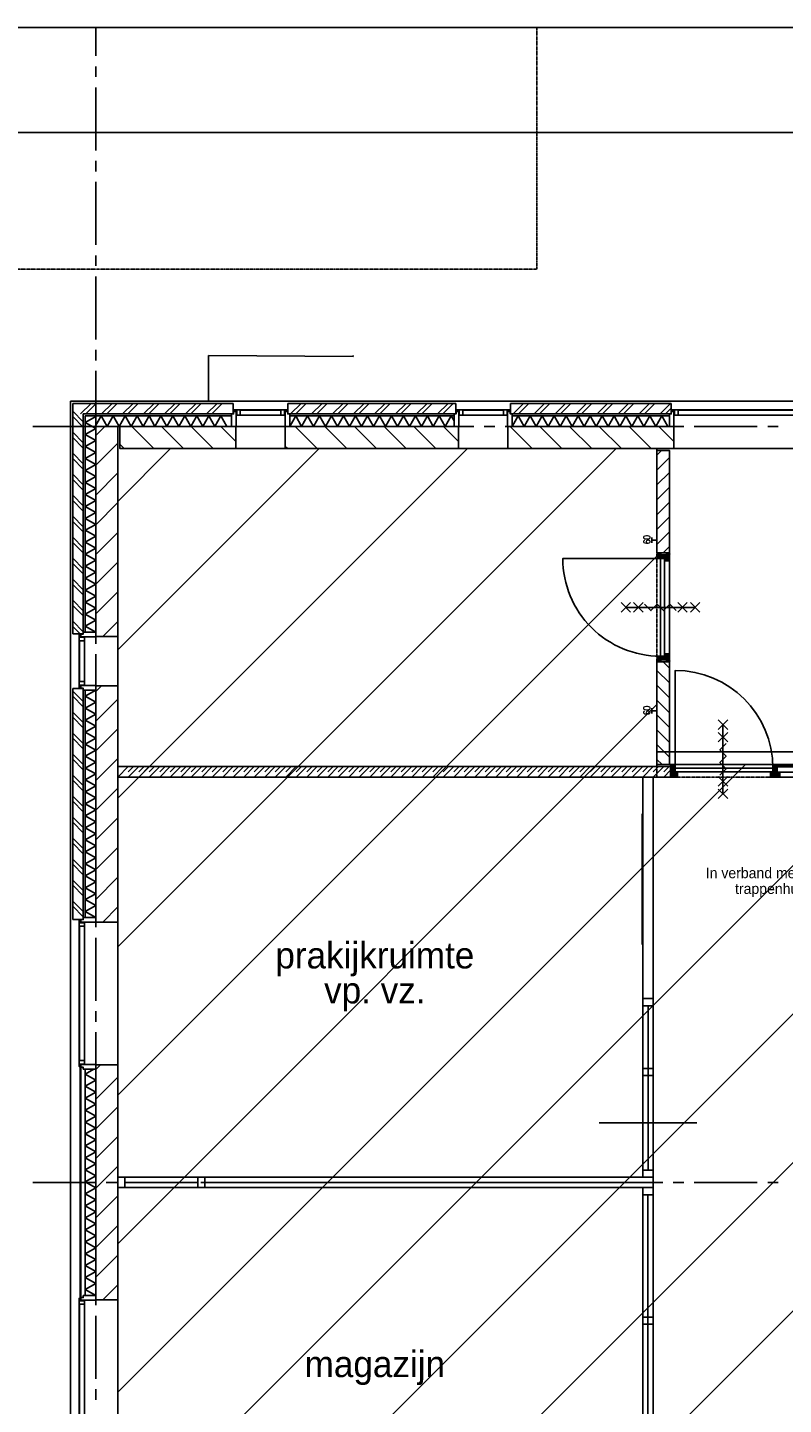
# Model space of a CAD drawing. Extents: x -66955 to 52345, y -20450 to 69550.
# Tile 130 of 132: x 20420 to 27620, y 55935 to 69050. Entities that reach past the tile are written whole.
import ezdxf
from ezdxf.enums import TextEntityAlignment as Align

# ---------------------------------------------------------------- set-up
doc = ezdxf.new("R2010")
doc.units = 0
doc.header["$MEASUREMENT"] = 0
for name, pattern in [('DASHED', [0.75, 0.5, -0.25]), ('HIDDEN', [0.375, 0.25, -0.125]), ('LEEG', [1, -1])]:
    doc.linetypes.add(name, pattern=pattern)
for name, color, linetype in [('-01-', 7, 'CONTINUOUS'), ('-02-', 7, 'CONTINUOUS'), ('-22-', 7, 'CONTINUOUS'), ('-32-', 7, 'CONTINUOUS'), ('-E2-', 7, 'CONTINUOUS'), ('STRAMIEN--E3-', 7, 'CONTINUOUS'), ('STRAMIEN--E7-', 7, 'CONTINUOUS'), ('VERD1$--11-', 7, 'CONTINUOUS'), ('VERD1$--21-', 7, 'CONTINUOUS'), ('VERD1$--22-', 7, 'CONTINUOUS'), ('VERD1$--31-', 7, 'CONTINUOUS'), ('VERD1$--32-', 7, 'CONTINUOUS'), ('VERD1$--E5-', 7, 'CONTINUOUS'), ('VERD1$--E6-', 7, 'CONTINUOUS')]:
    doc.layers.add(name, color=color, linetype=linetype)
doc.styles.add('ROMANS', font='ROMANS', dxfattribs={"height": 0.2})
doc.styles.add('txt', font='TXT', dxfattribs={"height": 0.2})
doc.dimstyles.new('MSADIM', dxfattribs={"dimtxt": 9, "dimasz": 9, "dimexe": 0.9, "dimexo": 0.9, "dimgap": 0, "dimtad": 1, "dimdec": 0, "dimzin": 2, "dimtxsty": 'ROMANS', "dimblk": 'B__DIM', "dimtsz": 9, "dimcen": 9, "dimse1": 1, "dimse2": 1, "dimazin": 3, "dimtfac": 1, "dimtdec": 0, "dimtofl": 0, "dimtmove": 0, "dimatfit": 3, "dimtvp": 4.5, "dimtolj": 1, "dimtzin": 2})

# ---------------------------------------------------------------- blocks, each defined once
blk = doc.blocks.new('*O0')
at = {"layer": '-E2-', "color": 7, "linetype": 'CONTINUOUS'}
for points in [[(42000, -89500), (42000, 0), (-76800, 0), (-76800, -89500)], [(-75800, -1000), (41000, -1000), (41000, -79500), (-75800, -79500), (-75800, -1000)], [(41000, -1000), (-75800, -1000), (-75800, -79500), (41000, -79500)]]:
    blk.add_lwpolyline(points, close=True, dxfattribs=at)
blk = doc.blocks.new('A0100S')
at = {"layer": '-E2-', "color": 7, "linetype": 'CONTINUOUS'}
blk.add_blockref('*O0', (-42000, 89500), dxfattribs=at)
blk = doc.blocks.new('*O120')
at = {"layer": 'VERD1$--E6-', "color": 7, "linetype": 'CONTINUOUS'}
for p, q in [((45, 285), (-45, 375)), ((45, 375), (-45, 285)), ((0, -330), (0, 330)), ((45, 165), (-45, 255)), ((45, 255), (-45, 165)), ((45, -255), (-45, -165)), ((45, -165), (-45, -255)), ((45, -375), (-45, -285)), ((45, -285), (-45, -375))]:
    blk.add_line(p, q, dxfattribs=at)
blk.add_lwpolyline([(-30, -150), (30, -90), (-30.02, -30), (30, 30), (-30, 90), (30, 150)], dxfattribs=at)
blk = doc.blocks.new('*O135')
at = {"layer": 'VERD1$--31-', "color": 7, "linetype": 'CONTINUOUS'}
for points in [[(-1737, 53.5), (-1718, 53.5), (-1718, 75.5), (-1693, 75.5), (-1693, -66.5), (-1737, -66.5)], [(-1632, 92.5), (-1710, 92.5), (-1710, 87.5), (-1688, 87.5), (-1688, 42.5), (-1654, 42.5), (-1654, 87.5), (-1632, 87.5)], [(-1688, 83.5), (-1693, 83.5), (-1693, 53.5), (-1688, 53.5)], [(-1654, 42.5), (-1654, 87.5), (-17, 87.5), (-17, 42.5)], [(-39, 87.5), (-39, 92.5), (-1632, 92.5), (-1632, 87.5)], [(39, 92.5), (-39, 92.5), (-39, 87.5), (-17, 87.5), (-17, 42.5), (17, 42.5), (17, 87.5), (39, 87.5)], [(17, 87.5), (17, 42.5), (1654, 42.5), (1654, 87.5)], [(1632, 87.5), (1632, 92.5), (39, 92.5), (39, 87.5)], [(1632, 92.5), (1710, 92.5), (1710, 87.5), (1688, 87.5), (1688, 42.5), (1654, 42.5), (1654, 87.5), (1632, 87.5)], [(1688, 83.5), (1693, 83.5), (1693, 53.5), (1688, 53.5)], [(1737, 53.5), (1718, 53.5), (1718, 75.5), (1693, 75.5), (1693, -66.5), (1737, -66.5)]]:
    blk.add_lwpolyline(points, close=True, dxfattribs=at)
blk = doc.blocks.new('MERKU')
at = {"layer": 'VERD1$--31-', "color": 7, "linetype": 'CONTINUOUS'}
blk.add_blockref('*O135', (1693, 66.5), dxfattribs=at)
blk = doc.blocks.new('*O153')
at = {"layer": 'VERD1$--32-', "color": 7, "linetype": 'CONTINUOUS'}
for p, q in [((16.5, 18.85), (-41.5, -39.15)), ((16.5, 4.71), (-41.5, -53.29)), ((12.22, 57), (-16.5, 28.28)), ((25.5, 56.14), (-16.5, 14.14)), ((25.5, 41.99), (-16.5, -0.01)), ((16.5, -5.57), (-16.5, 27.43)), ((16.5, -19.72), (-16.5, 13.28)), ((16.5, 8.57), (-15.93, 41)), ((-1.92, 57), (-10.5, 48.42)), ((16.5, 22.71), (-10.5, 49.71)), ((25.5, 27.85), (-3.65, 57)), ((25.5, 41.99), (10.49, 57)), ((25.5, 56.14), (24.64, 57)), ((25.5, 27.85), (24.65, 27)), ((-26.49, -10), (-41.5, -25.01)), ((-40.64, -10), (-41.5, -10.86)), ((-2.78, -57), (-41.5, -18.28)), ((-16.93, -57), (-41.5, -32.43)), ((-31.07, -57), (-41.5, -46.57)), ((11.36, -57), (-35.64, -10)), ((16.5, -9.43), (-31.07, -57)), ((25.5, -57), (-21.5, -10)), ((16.5, -23.57), (-16.93, -57)), ((25.5, -42.86), (-16.5, -0.86)), ((25.5, -28.72), (-2.78, -57)), ((25.5, -42.86), (11.36, -57)), ((25.5, -28.72), (23.78, -27))]:
    blk.add_line(p, q, dxfattribs=at)
blk.add_lwpolyline([(25.5, -57), (-41.5, -57), (-41.5, -10), (-16.5, -10), (-16.5, 41), (-10.5, 41), (-10.5, 57), (25.5, 57), (25.5, 27), (16.5, 27), (16.5, -27), (25.5, -27)], close=True, dxfattribs=at)
blk.add_lwpolyline([(25.5, -57), (-41.5, -57), (-41.5, -10), (-16.5, -10), (-16.5, 41), (-10.5, 41), (-10.5, 57), (25.5, 57), (25.5, 27), (16.5, 27), (16.5, -27), (25.5, -27)], close=True, dxfattribs=at)
blk.add_point((25.5, -57), dxfattribs=at)
at = {"layer": 'VERD1$--32-', "color": 7, "linetype": 'CONTINUOUS', "style": 'txt'}
blk.add_text('67x114', height=10, rotation=270, dxfattribs=at).set_placement((-7.5, 19))
blk = doc.blocks.new('*O152')
at = {"layer": 'VERD1$--32-', "color": 7, "linetype": 'CONTINUOUS'}
for p, q in [((-800, -423.65), (-770.85, -394.5)), ((-800, -409.51), (-784.99, -394.5)), ((-800, -395.36), (-799.14, -394.5)), ((-800, -395.36), (-758, -437.36)), ((-800, -409.51), (-758, -451.51)), ((-800, -423.65), (-799.15, -424.5)), ((-800, -494.36), (-758, -452.36)), ((-800, -508.5), (-753, -461.5)), ((-800, -480.22), (-798.28, -478.5)), ((-800, -480.22), (-771.72, -508.5)), ((-800, -494.36), (-785.86, -508.5)), ((-791, -428.79), (-764, -401.79)), ((-791, -442.93), (-758.57, -410.5)), ((-791, -457.07), (-758, -424.07)), ((-791, -432.65), (-733, -490.65)), ((-791, -471.22), (-758, -438.22)), ((-791, -446.79), (-733, -504.79)), ((-791, -460.93), (-743.43, -508.5)), ((-791, -475.07), (-757.57, -508.5)), ((-786.72, -394.5), (-758, -423.22)), ((-785.86, -508.5), (-738.86, -461.5)), ((-772.58, -394.5), (-764, -403.08)), ((-771.72, -508.5), (-733, -469.78)), ((-757.57, -508.5), (-733, -483.93)), ((-748.01, -461.5), (-733, -476.51)), ((-743.43, -508.5), (-733, -498.07)), ((-733.86, -461.5), (-733, -462.36)), ((151, -494.36), (216, -429.36)), ((151, -508.5), (216, -443.5)), ((151, -480.22), (169.72, -461.5)), ((151, -466.07), (155.57, -461.5)), ((151, -466.07), (193.43, -508.5)), ((151, -480.22), (179.28, -508.5)), ((151, -494.36), (165.14, -508.5)), ((160.57, -461.5), (207.57, -508.5)), ((165.14, -508.5), (216, -457.64)), ((174.71, -461.5), (221.71, -508.5)), ((176, -426.93), (208.43, -394.5)), ((176, -441.07), (210, -407.07)), ((176, -412.79), (178.29, -410.5)), ((176, -455.22), (216, -415.22)), ((176, -420.36), (216, -460.36)), ((176, -434.51), (241, -499.51)), ((176, -448.65), (235.85, -508.5)), ((179.28, -508.5), (226.28, -461.5)), ((180.28, -410.5), (216, -446.22)), ((182, -406.79), (194.29, -394.5)), ((182, -398.08), (216, -432.08)), ((192.56, -394.5), (216, -417.94)), ((193.43, -508.5), (240.43, -461.5)), ((206.71, -394.5), (210, -397.79)), ((207.57, -508.5), (241, -475.07)), ((217.14, -461.5), (241, -485.36)), ((221.71, -508.5), (241, -489.21)), ((231.28, -461.5), (241, -471.22)), ((235.85, -508.5), (241, -503.35))]:
    blk.add_line(p, q, dxfattribs=at)
blk.add_lwpolyline([(173.99, -421.49, 0.41421356), (-756, 508.5), (-756, -421.5), (174, -421.5)], format="xyb", dxfattribs=at)
for points in [[(-800, -508.5), (-733, -508.5), (-733, -461.5), (-758, -461.5), (-758, -410.5), (-764, -410.5), (-764, -394.5), (-800, -394.5), (-800, -424.5), (-791, -424.5), (-791, -478.5), (-800, -478.5)], [(-800, -508.5), (-733, -508.5), (-733, -461.5), (-758, -461.5), (-758, -410.5), (-764, -410.5), (-764, -394.5), (-800, -394.5), (-800, -424.5), (-791, -424.5), (-791, -478.5), (-800, -478.5)], [(-756, -459.5), (174, -459.5), (174, -421.5), (-756, -421.5)], [(151, -508.5), (241, -508.5), (241, -461.5), (216, -461.5), (216, -410.5), (210, -410.5), (210, -394.5), (182, -394.5), (182, -410.5), (176, -410.5), (176, -461.5), (151, -461.5)], [(151, -508.5), (241, -508.5), (241, -461.5), (216, -461.5), (216, -410.5), (210, -410.5), (210, -394.5), (182, -394.5), (182, -410.5), (176, -410.5), (176, -461.5), (151, -461.5)], [(210, -410.5), (764, -410.5), (764, -394.5), (210, -394.5)], [(758, -461.5), (216, -461.5), (216, -410.5), (758, -410.5)], [(241, -508.5), (733, -508.5), (733, -461.5), (241, -461.5)]]:
    blk.add_lwpolyline(points, close=True, dxfattribs=at)
for p in [(-800, -508.5), (151, -508.5)]:
    blk.add_point(p, dxfattribs=at)
blk.add_blockref('*O153', (774.5, -451.5), dxfattribs=at)
at = {"layer": 'VERD1$--32-', "color": 7, "linetype": 'CONTINUOUS', "style": 'txt'}
blk.add_text('67x114', height=10, rotation=270, dxfattribs=at).set_placement((-777, -432.5))
blk.add_text('67x114', height=10, dxfattribs=at).set_placement((172, -489.5))
blk = doc.blocks.new('BI$BF')
at = {"layer": 'VERD1$--32-', "color": 7, "linetype": 'CONTINUOUS'}
blk.add_blockref('*O152', (800, 508.5), dxfattribs=at)
blk = doc.blocks.new('*O162')
at = {"layer": 'VERD1$--31-', "color": 7, "linetype": 'CONTINUOUS'}
for points in [[(-278, -53.5), (-259, -53.5), (-259, -75.5), (-234, -75.5), (-234, 66.5), (-278, 66.5)], [(276, -53.5), (257, -53.5), (257, -75.5), (232, -75.5), (232, 66.5), (276, 66.5)], [(-173, -92.5), (-251, -92.5), (-251, -87.5), (-229, -87.5), (-229, -42.5), (-195, -42.5), (-195, -87.5), (-173, -87.5)], [(-229, -83.5), (-234, -83.5), (-234, -53.5), (-229, -53.5)], [(-195, -42.5), (-195, -87.5), (193, -87.5), (193, -42.5)], [(171, -87.5), (171, -92.5), (-173, -92.5), (-173, -87.5)], [(171, -92.5), (249, -92.5), (249, -87.5), (227, -87.5), (227, -42.5), (193, -42.5), (193, -87.5), (171, -87.5)], [(227, -83.5), (232, -83.5), (232, -53.5), (227, -53.5)]]:
    blk.add_lwpolyline(points, close=True, dxfattribs=at)
blk = doc.blocks.new('MERKGF')
at = {"layer": 'VERD1$--31-', "color": 7, "linetype": 'CONTINUOUS'}
blk.add_blockref('*O162', (278, 53.5), dxfattribs=at)
blk = doc.blocks.new('*O183')
at = {"layer": 'VERD1$--32-', "color": 7, "linetype": 'CONTINUOUS'}
for p, q in [((-33.5, 42.86), (-19.36, 57)), ((-33.5, 28.72), (-5.22, 57)), ((-33.5, 57), (13.5, 10)), ((-33.5, 42.86), (8.5, 0.86)), ((-33.5, 28.72), (-31.78, 27)), ((-33.5, -41.99), (8.5, 0.01)), ((-24.5, 23.57), (8.93, 57)), ((-24.5, 9.43), (23.07, 57)), ((-24.5, -4.71), (33.5, 53.29)), ((-24.5, -18.85), (33.5, 39.15)), ((-24.5, 19.72), (8.5, -13.28)), ((-24.5, 5.57), (8.5, -27.43)), ((-19.36, 57), (27.64, 10)), ((-5.22, 57), (33.5, 18.28)), ((8.93, 57), (33.5, 32.43)), ((18.49, 10), (33.5, 25.01)), ((23.07, 57), (33.5, 46.57)), ((32.64, 10), (33.5, 10.86)), ((-33.5, -56.14), (8.5, -14.14)), ((-33.5, -27.85), (-32.65, -27)), ((-33.5, -27.85), (-4.35, -57)), ((-33.5, -41.99), (-18.49, -57)), ((-33.5, -56.14), (-32.64, -57)), ((-24.5, -8.57), (7.93, -41)), ((-24.5, -22.71), (2.5, -49.71)), ((-20.22, -57), (8.5, -28.28)), ((-6.08, -57), (2.5, -48.42))]:
    blk.add_line(p, q, dxfattribs=at)
blk.add_lwpolyline([(-33.5, 57), (33.5, 57), (33.5, 10), (8.5, 10), (8.5, -41), (2.5, -41), (2.5, -57), (-33.5, -57), (-33.5, -27), (-24.5, -27), (-24.5, 27), (-33.5, 27)], close=True, dxfattribs=at)
blk.add_lwpolyline([(-33.5, 57), (33.5, 57), (33.5, 10), (8.5, 10), (8.5, -41), (2.5, -41), (2.5, -57), (-33.5, -57), (-33.5, -27), (-24.5, -27), (-24.5, 27), (-33.5, 27)], close=True, dxfattribs=at)
blk.add_point((-33.5, 57), dxfattribs=at)
at = {"layer": 'VERD1$--32-', "color": 7, "linetype": 'CONTINUOUS', "style": 'txt'}
blk.add_text('67x114', height=10, rotation=90, dxfattribs=at).set_placement((-0.5, -19))
blk = doc.blocks.new('*O184')
at = {"layer": 'VERD1$--32-', "color": 7, "linetype": 'CONTINUOUS'}
for p, q in [((-23.07, 57), (-33.5, 46.57)), ((-8.93, 57), (-33.5, 32.43)), ((5.22, 57), (-33.5, 18.28)), ((24.5, -4.71), (-33.5, 53.29)), ((24.5, -18.85), (-33.5, 39.15)), ((-18.49, 10), (-33.5, 25.01)), ((-32.64, 10), (-33.5, 10.86)), ((19.36, 57), (-27.64, 10)), ((24.5, 9.43), (-23.07, 57)), ((33.5, 57), (-13.5, 10)), ((24.5, 23.57), (-8.93, 57)), ((33.5, 42.86), (-8.5, 0.86)), ((24.5, 19.72), (-8.5, -13.28)), ((24.5, 5.57), (-8.5, -27.43)), ((33.5, -41.99), (-8.5, 0.01)), ((33.5, 28.72), (5.22, 57)), ((33.5, 42.86), (19.36, 57)), ((33.5, 28.72), (31.78, 27)), ((33.5, -56.14), (-8.5, -14.14)), ((20.22, -57), (-8.5, -28.28)), ((24.5, -8.57), (-7.93, -41)), ((24.5, -22.71), (-2.5, -49.71)), ((6.08, -57), (-2.5, -48.42)), ((33.5, -27.85), (4.35, -57)), ((33.5, -41.99), (18.49, -57)), ((33.5, -56.14), (32.64, -57)), ((33.5, -27.85), (32.65, -27))]:
    blk.add_line(p, q, dxfattribs=at)
blk.add_lwpolyline([(33.5, 57), (-33.5, 57), (-33.5, 10), (-8.5, 10), (-8.5, -41), (-2.5, -41), (-2.5, -57), (33.5, -57), (33.5, -27), (24.5, -27), (24.5, 27), (33.5, 27)], close=True, dxfattribs=at)
blk.add_lwpolyline([(33.5, 57), (-33.5, 57), (-33.5, 10), (-8.5, 10), (-8.5, -41), (-2.5, -41), (-2.5, -57), (33.5, -57), (33.5, -27), (24.5, -27), (24.5, 27), (33.5, 27)], close=True, dxfattribs=at)
blk.add_point((33.5, 57), dxfattribs=at)
at = {"layer": 'VERD1$--32-', "color": 7, "linetype": 'CONTINUOUS', "style": 'txt'}
blk.add_text('67x114', height=10, rotation=90, dxfattribs=at).set_placement((10.5, -19))
blk = doc.blocks.new('*O182')
at = {"layer": 'VERD1$--32-', "color": 7, "linetype": 'CONTINUOUS'}
for points in [[(-465, 460), (465, 460), (465, 422), (-465, 422)], [(442, 508), (-442, 508), (-442, 462), (442, 462)]]:
    blk.add_lwpolyline(points, close=True, dxfattribs=at)
blk.add_lwpolyline([(465, 422, -0.414214), (-465, -508), (-465, 422), (465, 422)], format="xyb", dxfattribs=at)
for name, p in [('*O183', (-476, 452)), ('*O184', (476, 452))]:
    blk.add_blockref(name, p, dxfattribs=at)
blk = doc.blocks.new('BI$IF')
at = {"layer": 'VERD1$--32-', "color": 7, "linetype": 'CONTINUOUS'}
blk.add_blockref('*O182', (-509, -508.5), dxfattribs=at)
blk = doc.blocks.new('*O185')
at = {"layer": 'VERD1$--E6-', "color": 7, "linetype": 'CONTINUOUS'}
for p, q in [((-285, 45), (-375, -45)), ((-375, 45), (-285, -45)), ((330, 0), (-330, 0)), ((-165, 45), (-255, -45)), ((-255, 45), (-165, -45)), ((255, 45), (165, -45)), ((165, 45), (255, -45)), ((375, 45), (285, -45)), ((285, 45), (375, -45))]:
    blk.add_line(p, q, dxfattribs=at)
blk.add_lwpolyline([(150, -30), (90, 30), (30, -30.02), (-30, 30), (-90, -30), (-150, 30)], dxfattribs=at)
blk = doc.blocks.new('*O193')
at = {"layer": 'VERD1$--31-', "color": 7, "linetype": 'CONTINUOUS'}
for points in [[(-52.5, -53.5), (-33.5, -53.5), (-33.5, -75.5), (-8.5, -75.5), (-8.5, 66.5), (-52.5, 66.5)], [(52.5, -92.5), (-25.5, -92.5), (-25.5, -87.5), (-3.5, -87.5), (-3.5, -42.5), (30.5, -42.5), (30.5, -87.5), (52.5, -87.5)], [(-3.5, -83.5), (-8.5, -83.5), (-8.5, -53.5), (-3.5, -53.5)]]:
    blk.add_lwpolyline(points, close=True, dxfattribs=at)
blk = doc.blocks.new('*O194')
at = {"layer": 'VERD1$--31-', "color": 7, "linetype": 'CONTINUOUS'}
for points in [[(52.5, -53.5), (33.5, -53.5), (33.5, -75.5), (8.5, -75.5), (8.5, 66.5), (52.5, 66.5)], [(-52.5, -92.5), (25.5, -92.5), (25.5, -87.5), (3.5, -87.5), (3.5, -42.5), (-30.5, -42.5), (-30.5, -87.5), (-52.5, -87.5)], [(3.5, -83.5), (8.5, -83.5), (8.5, -53.5), (3.5, -53.5)]]:
    blk.add_lwpolyline(points, close=True, dxfattribs=at)
blk = doc.blocks.new('*O192')
at = {"layer": 'VERD1$--31-', "color": 7, "linetype": 'CONTINUOUS'}
for points in [[(639, -87.5), (639, -42.5), (-639, -42.5), (-639, -87.5)], [(-617, -87.5), (-617, -92.5), (617, -92.5), (617, -87.5)]]:
    blk.add_lwpolyline(points, close=True, dxfattribs=at)
for name, p in [('*O193', (-669.5, 0)), ('*O194', (669.5, 0))]:
    blk.add_blockref(name, p, dxfattribs=at)
blk = doc.blocks.new('MRKJFS')
at = {"layer": 'VERD1$--31-', "color": 7, "linetype": 'CONTINUOUS'}
blk.add_blockref('*O192', (722, -66.5), dxfattribs=at)
blk = doc.blocks.new('B__DIM')

msp = doc.modelspace()

# ---------------------------------------------------------------- linework, layer by layer
at = {"layer": '-02-', "color": 7, "linetype": 'CONTINUOUS'}
msp.add_line((26273, 60314.41), (26273, 61560.99), dxfattribs=at)
at = {"layer": '-22-', "color": 7, "linetype": 'CONTINUOUS'}
for p, q in [((26330, 59733), (26330, 58167)), ((22043, 58050), (21347, 58050)), ((22110, 58100), (26380, 58100)), ((22110, 58000), (22110, 58100)), ((22110, 58000), (26380, 58000)), ((26380, 58000), (26380, 58100)), ((26329, 55534), (26329, 57933))]:
    msp.add_line(p, q, dxfattribs=at)
at = {"layer": '-22-', "color": 7, "linetype": 'LEEG'}
msp.add_line((22110, 58050), (26380, 58050), dxfattribs=at)
at = {"layer": '-22-', "color": 7, "linetype": 'CONTINUOUS'}
for points in [[(26280, 61910), (26380, 61910), (26380, 59800), (26280, 59800)], [(26280, 58100), (26380, 58100), (26380, 59733), (26280, 59733)], [(21280, 58100), (21280, 58000), (22110, 58000), (22110, 58100)], [(26380, 54500), (26280, 54500), (26280, 58000), (26380, 58000)]]:
    msp.add_lwpolyline(points, close=True, dxfattribs=at)
at = {"layer": '-32-', "color": 7, "linetype": 'CONTINUOUS'}
msp.add_line((26795, 58617), (25865, 58617), dxfattribs=at)
for points in [[(26380, 59800), (26280, 59800), (26280, 59733), (26380, 59733)], [(26380, 59134), (26280, 59134), (26280, 59067), (26380, 59067)], [(26380, 58167), (26280, 58167), (26280, 58100), (26380, 58100)], [(21280, 58000), (21280, 58100), (21347, 58100), (21347, 58000)], [(22043, 58000), (22043, 58100), (22110, 58100), (22110, 58000)], [(26380, 58000), (26280, 58000), (26280, 57933), (26380, 57933)], [(26380, 56767), (26280, 56767), (26280, 56700), (26380, 56700)]]:
    msp.add_lwpolyline(points, close=True, dxfattribs=at)
at = {"layer": 'STRAMIEN--E3-', "color": 251, "linetype": 'DASHED'}
msp.add_lwpolyline([(25270, 69050), (25270, 66750), (-1751, 66750)], dxfattribs=at)
at = {"layer": 'STRAMIEN--E7-', "color": 1, "linetype": 'CONTINUOUS'}
for p, q in [((21070, 68780), (21070, 69050)), ((21070, 68580), (21070, 68680)), ((21070, 68180), (21070, 68480)), ((21070, 67880), (21070, 68180)), ((21070, 67680), (21070, 67780)), ((21070, 67280), (21070, 67580)), ((21070, 66980), (21070, 67280)), ((21070, 66780), (21070, 66880)), ((21070, 66380), (21070, 66680)), ((21070, 66080), (21070, 66380)), ((21070, 65880), (21070, 65980)), ((21070, 65480), (21070, 65780)), ((21070, 65180), (21070, 65480)), ((20770, 65250), (20470, 65250)), ((21070, 65250), (20770, 65250)), ((21270, 65250), (21170, 65250)), ((21670, 65250), (21370, 65250)), ((21970, 65250), (21670, 65250)), ((22170, 65250), (22070, 65250)), ((22570, 65250), (22270, 65250)), ((22870, 65250), (22570, 65250)), ((23070, 65250), (22970, 65250)), ((23470, 65250), (23170, 65250)), ((23770, 65250), (23470, 65250)), ((23970, 65250), (23870, 65250)), ((24370, 65250), (24070, 65250)), ((24670, 65250), (24370, 65250)), ((24870, 65250), (24770, 65250)), ((25270, 65250), (24970, 65250)), ((25570, 65250), (25270, 65250)), ((25770, 65250), (25670, 65250)), ((26170, 65250), (25870, 65250)), ((26470, 65250), (26170, 65250)), ((26670, 65250), (26570, 65250)), ((27070, 65250), (26770, 65250)), ((27370, 65250), (27070, 65250)), ((27570, 65250), (27470, 65250)), ((21070, 64980), (21070, 65080)), ((21070, 64580), (21070, 64880)), ((21070, 64280), (21070, 64580)), ((21070, 64080), (21070, 64180)), ((21070, 63680), (21070, 63980)), ((21070, 63380), (21070, 63680)), ((21070, 63180), (21070, 63280)), ((21070, 62780), (21070, 63080)), ((21070, 62480), (21070, 62780)), ((21070, 62280), (21070, 62380)), ((21070, 61880), (21070, 62180)), ((21070, 61580), (21070, 61880)), ((21070, 61380), (21070, 61480)), ((21070, 60980), (21070, 61280)), ((21070, 60680), (21070, 60980)), ((21070, 60480), (21070, 60580)), ((21070, 60080), (21070, 60380)), ((21070, 59780), (21070, 60080)), ((21070, 59580), (21070, 59680)), ((21070, 59180), (21070, 59480)), ((21070, 58880), (21070, 59180)), ((21070, 58680), (21070, 58780)), ((21070, 58280), (21070, 58580)), ((21070, 57980), (21070, 58280)), ((20770, 58050), (20470, 58050)), ((21070, 58050), (20770, 58050)), ((21270, 58050), (21170, 58050)), ((21670, 58050), (21370, 58050)), ((21970, 58050), (21670, 58050)), ((22170, 58050), (22070, 58050)), ((22570, 58050), (22270, 58050)), ((22870, 58050), (22570, 58050)), ((23070, 58050), (22970, 58050)), ((23470, 58050), (23170, 58050)), ((23770, 58050), (23470, 58050)), ((23970, 58050), (23870, 58050)), ((24370, 58050), (24070, 58050)), ((24670, 58050), (24370, 58050)), ((24870, 58050), (24770, 58050)), ((25270, 58050), (24970, 58050)), ((25570, 58050), (25270, 58050)), ((25770, 58050), (25670, 58050)), ((26170, 58050), (25870, 58050)), ((26470, 58050), (26170, 58050)), ((26670, 58050), (26570, 58050)), ((27070, 58050), (26770, 58050)), ((27370, 58050), (27070, 58050)), ((27570, 58050), (27470, 58050)), ((21070, 57780), (21070, 57880)), ((21070, 57380), (21070, 57680)), ((21070, 57080), (21070, 57380)), ((21070, 56880), (21070, 56980)), ((21070, 56480), (21070, 56780)), ((21070, 56180), (21070, 56480)), ((21070, 55980), (21070, 56080))]:
    msp.add_line(p, q, dxfattribs=at)
at = {"layer": 'VERD1$--11-', "color": 1, "linetype": 'CONTINUOUS'}
for p, q in [((21280, 64536.91), (21783.09, 65040)), ((21280, 63122.7), (23197.3, 65040)), ((21280, 61708.48), (24611.52, 65040)), ((21280, 60294.27), (26025.73, 65040)), ((21280, 50394.78), (35260, 64374.78)), ((21280, 58880.06), (26415, 64015.06)), ((21280, 57465.84), (26415, 62600.84)), ((21280, 56051.63), (27258.37, 62030)), ((21280, 54637.42), (28672.58, 62030)), ((21280, 53223.2), (30086.8, 62030)), ((21280, 51808.99), (31501.01, 62030))]:
    msp.add_line(p, q, dxfattribs=at)
at = {"layer": 'VERD1$--21-', "color": 7, "linetype": 'CONTINUOUS'}
for p, q in [((20850, 65470), (20850, 63275)), ((20850, 65470), (20950, 65470)), ((20850, 65470), (22380, 65470)), ((20850, 65370), (20850, 65470)), ((20925, 65370), (21025, 65470)), ((20975, 65370), (21075, 65470)), ((21125, 65370), (21225, 65470)), ((21175, 65370), (21275, 65470)), ((21325, 65370), (21425, 65470)), ((21375, 65370), (21475, 65470)), ((21525, 65370), (21625, 65470)), ((21575, 65370), (21675, 65470)), ((21725, 65370), (21825, 65470)), ((21775, 65370), (21875, 65470)), ((21925, 65370), (22025, 65470)), ((21975, 65370), (22075, 65470)), ((22125, 65370), (22225, 65470)), ((22175, 65370), (22275, 65470)), ((22380, 65370), (22380, 65470)), ((22900, 65470), (24500, 65470)), ((22900, 65370), (22900, 65470)), ((22925, 65370), (23025, 65470)), ((22975, 65370), (23075, 65470)), ((23125, 65370), (23225, 65470)), ((23175, 65370), (23275, 65470)), ((23325, 65370), (23425, 65470)), ((23375, 65370), (23475, 65470)), ((23525, 65370), (23625, 65470)), ((23575, 65370), (23675, 65470)), ((23725, 65370), (23825, 65470)), ((23775, 65370), (23875, 65470)), ((23925, 65370), (24025, 65470)), ((23975, 65370), (24075, 65470)), ((24125, 65370), (24225, 65470)), ((24175, 65370), (24275, 65470)), ((24325, 65370), (24425, 65470)), ((24375, 65370), (24475, 65470)), ((24500, 65370), (24500, 65470)), ((25020, 65470), (26550, 65470)), ((25020, 65370), (25020, 65470)), ((25045, 65370), (25145, 65470)), ((25095, 65370), (25195, 65470)), ((25245, 65370), (25345, 65470)), ((25295, 65370), (25395, 65470)), ((25445, 65370), (25545, 65470)), ((25495, 65370), (25595, 65470)), ((25645, 65370), (25745, 65470)), ((25695, 65370), (25795, 65470)), ((25845, 65370), (25945, 65470)), ((25895, 65370), (25995, 65470)), ((26045, 65370), (26145, 65470)), ((26095, 65370), (26195, 65470)), ((26245, 65370), (26345, 65470)), ((26295, 65370), (26395, 65470)), ((26445, 65370), (26545, 65470)), ((26550, 65370), (26550, 65470)), ((20850, 65395), (20950, 65295)), ((20850, 65345), (20950, 65245)), ((20950, 65370), (20950, 63275)), ((20950, 65370), (22380, 65370)), ((22900, 65370), (24500, 65370)), ((25020, 65370), (26550, 65370)), ((26495, 65370), (26550, 65425)), ((20850, 65195), (20950, 65095)), ((21156.94, 65250), (21070, 65163.06)), ((21413.31, 65250), (21623.31, 65040)), ((21696.16, 65250), (21906.16, 65040)), ((21979, 65250), (22189, 65040)), ((22261.84, 65250), (22405, 65106.84)), ((22967.63, 65250), (23177.63, 65040)), ((23250.47, 65250), (23460.47, 65040)), ((23533.31, 65250), (23743.31, 65040)), ((23816.16, 65250), (24026.16, 65040)), ((24099, 65250), (24309, 65040)), ((24381.84, 65250), (24525, 65106.84)), ((25017.63, 65250), (25227.63, 65040)), ((25300.47, 65250), (25510.47, 65040)), ((25583.31, 65250), (25793.31, 65040)), ((25866.16, 65250), (26076.16, 65040)), ((26149, 65250), (26359, 65040)), ((26431.84, 65250), (26575, 65106.84)), ((20850, 65145), (20950, 65045)), ((21280, 65090.21), (21070, 64880.21)), ((21300, 65080.47), (21340.47, 65040)), ((22875, 65059.79), (22894.79, 65040)), ((20850, 64995), (20950, 64895)), ((20850, 64945), (20950, 64845)), ((26415, 64975.75), (26459.25, 65020)), ((26415, 64834.33), (26535, 64954.33)), ((20850, 64795), (20950, 64695)), ((21280, 64807.37), (21070, 64597.37)), ((26415, 64692.91), (26535, 64812.91)), ((20850, 64745), (20950, 64645)), ((26415, 64551.49), (26535, 64671.49)), ((20850, 64595), (20950, 64495)), ((20850, 64545), (20950, 64445)), ((26415, 64410.06), (26535, 64530.06)), ((21280, 64524.53), (21070, 64314.53)), ((20850, 64395), (20950, 64295)), ((20850, 64345), (20950, 64245)), ((26415, 64268.64), (26535, 64388.64)), ((20850, 64195), (20950, 64095)), ((20850, 64145), (20950, 64045)), ((21280, 64241.69), (21070, 64031.69)), ((26415, 64127.22), (26535, 64247.22)), ((26475.2, 64046), (26535, 64105.8)), ((20850, 63995), (20950, 63895)), ((20850, 63945), (20950, 63845)), ((21280, 63958.84), (21070, 63748.84)), ((20850, 63795), (20950, 63695)), ((20850, 63745), (20950, 63645)), ((21280, 63676), (21070, 63466)), ((20850, 63595), (20950, 63495)), ((20850, 63545), (20950, 63445)), ((20850, 63395), (20950, 63295)), ((21280, 63393.16), (21136.84, 63250)), ((20850, 63345), (20920, 63275)), ((20850, 63275), (20950, 63275)), ((26475.2, 63008), (26535, 62948.2)), ((26415, 62926.78), (26535, 62806.78)), ((20850, 62755), (20850, 60555)), ((20850, 62755), (20950, 62755)), ((20850, 62730), (20950, 62630)), ((20950, 62755), (20950, 60555)), ((21124.1, 62780), (21070, 62725.9)), ((26415, 62785.36), (26535, 62665.36)), ((20850, 62680), (20950, 62580)), ((21280, 62653.06), (21070, 62443.06)), ((26415, 62643.94), (26535, 62523.94)), ((20850, 62530), (20950, 62430)), ((20850, 62480), (20950, 62380)), ((26415, 62502.51), (26535, 62382.51)), ((20850, 62330), (20950, 62230)), ((21280, 62370.21), (21070, 62160.21)), ((26415, 62361.09), (26535, 62241.09)), ((20850, 62280), (20950, 62180)), ((26415, 62219.67), (26535, 62099.67)), ((20850, 62130), (20950, 62030)), ((20850, 62080), (20950, 61980)), ((21280, 62087.37), (21070, 61877.37)), ((26415, 62078.25), (26463.25, 62030)), ((20850, 61930), (20950, 61830)), ((20850, 61880), (20950, 61780)), ((21280, 61804.53), (21070, 61594.53)), ((20850, 61730), (20950, 61630)), ((20850, 61680), (20950, 61580)), ((20850, 61530), (20950, 61430)), ((21280, 61521.69), (21070, 61311.69)), ((20850, 61480), (20950, 61380)), ((20850, 61330), (20950, 61230)), ((20850, 61280), (20950, 61180)), ((20850, 61130), (20950, 61030)), ((21280, 61238.84), (21070, 61028.84)), ((20850, 61080), (20950, 60980)), ((20850, 60930), (20950, 60830)), ((20850, 60880), (20950, 60780)), ((21280, 60956), (21070, 60746)), ((20850, 60730), (20950, 60630)), ((20850, 60680), (20950, 60580)), ((21280, 60673.16), (21136.84, 60530)), ((20850, 60555), (20950, 60555)), ((21114.1, 59170), (21070, 59125.9)), ((21280, 59053.06), (21070, 58843.06)), ((21280, 58770.21), (21070, 58560.21)), ((21280, 58487.37), (21070, 58277.37)), ((21280, 58204.53), (21070, 57994.53)), ((21280, 57921.69), (21070, 57711.69)), ((21280, 57638.84), (21070, 57428.84)), ((21280, 57356), (21070, 57146)), ((21280, 57073.16), (21136.84, 56930))]:
    msp.add_line(p, q, dxfattribs=at)
for points in [[(21280, 63250), (21280, 65250), (21070, 65250), (21070, 63250)], [(22405, 65250), (21300, 65250), (21300, 65040), (22405, 65040)], [(24525, 65250), (22875, 65250), (22875, 65040), (24525, 65040)], [(26575, 65250), (24995, 65250), (24995, 65040), (26575, 65040)], [(26415, 64046), (26535, 64046), (26535, 65020), (26415, 65020)], [(26415, 63008), (26535, 63008), (26535, 62030), (26415, 62030)], [(21280, 60530), (21280, 62780), (21070, 62780), (21070, 60530)], [(21280, 56930), (21280, 59170), (21070, 59170), (21070, 56930)]]:
    msp.add_lwpolyline(points, close=True, dxfattribs=at)
at = {"layer": 'VERD1$--22-', "color": 7, "linetype": 'CONTINUOUS'}
for p, q in [((22363, 65250), (22363, 65350)), ((22917, 65350), (24483, 65350)), ((22917, 65250), (22917, 65350)), ((24483, 65250), (24483, 65350)), ((25037, 65350), (26533, 65350)), ((25037, 65250), (25037, 65350)), ((26533, 65250), (26533, 65350)), ((22917, 65250), (24483, 65250)), ((25037, 65250), (26533, 65250)), ((22405, 65040), (22875, 65040)), ((24525, 65040), (24995, 65040)), ((29965, 65040), (26507.25, 65040)), ((21070, 63292), (20970, 63292)), ((21280, 62780), (21280, 63250)), ((20970, 60572), (20970, 62738)), ((21070, 62738), (20970, 62738)), ((21070, 60572), (21070, 62738)), ((21380, 62010), (21280, 61910)), ((21280, 62010), (26545, 62010)), ((21280, 61910), (21280, 62010)), ((21280, 61910), (26545, 61910)), ((21430, 62010), (21380, 61960)), ((21480, 62010), (21380, 61910)), ((21530, 62010), (21480, 61960)), ((21580, 62010), (21480, 61910)), ((21630, 62010), (21580, 61960)), ((21680, 62010), (21580, 61910)), ((21730, 62010), (21680, 61960)), ((21780, 62010), (21680, 61910)), ((21830, 62010), (21780, 61960)), ((21880, 62010), (21780, 61910)), ((21930, 62010), (21880, 61960)), ((21980, 62010), (21880, 61910)), ((22030, 62010), (21980, 61960)), ((22080, 62010), (21980, 61910)), ((22130, 62010), (22080, 61960)), ((22180, 62010), (22080, 61910)), ((22230, 62010), (22180, 61960)), ((22280, 62010), (22180, 61910)), ((22330, 62010), (22280, 61960)), ((22380, 62010), (22280, 61910)), ((22430, 62010), (22380, 61960)), ((22480, 62010), (22380, 61910)), ((22530, 62010), (22480, 61960)), ((22580, 62010), (22480, 61910)), ((22630, 62010), (22580, 61960)), ((22680, 62010), (22580, 61910)), ((22730, 62010), (22680, 61960)), ((22780, 62010), (22680, 61910)), ((22830, 62010), (22780, 61960)), ((22880, 62010), (22780, 61910)), ((22930, 62010), (22880, 61960)), ((22980, 62010), (22880, 61910)), ((23030, 62010), (22980, 61960)), ((23080, 62010), (22980, 61910)), ((23130, 62010), (23080, 61960)), ((23180, 62010), (23080, 61910)), ((23230, 62010), (23180, 61960)), ((23280, 62010), (23180, 61910)), ((23330, 62010), (23280, 61960)), ((23380, 62010), (23280, 61910)), ((23430, 62010), (23380, 61960)), ((23480, 62010), (23380, 61910)), ((23530, 62010), (23480, 61960)), ((23580, 62010), (23480, 61910)), ((23630, 62010), (23580, 61960)), ((23680, 62010), (23580, 61910)), ((23730, 62010), (23680, 61960)), ((23780, 62010), (23680, 61910)), ((23830, 62010), (23780, 61960)), ((23880, 62010), (23780, 61910)), ((23930, 62010), (23880, 61960)), ((23980, 62010), (23880, 61910)), ((24030, 62010), (23980, 61960)), ((24080, 62010), (23980, 61910)), ((24130, 62010), (24080, 61960)), ((24180, 62010), (24080, 61910)), ((24230, 62010), (24180, 61960)), ((24280, 62010), (24180, 61910)), ((24330, 62010), (24280, 61960)), ((24380, 62010), (24280, 61910)), ((24430, 62010), (24380, 61960)), ((24480, 62010), (24380, 61910)), ((24530, 62010), (24480, 61960)), ((24580, 62010), (24480, 61910)), ((24630, 62010), (24580, 61960)), ((24680, 62010), (24580, 61910)), ((24730, 62010), (24680, 61960)), ((24780, 62010), (24680, 61910)), ((24830, 62010), (24780, 61960)), ((24880, 62010), (24780, 61910)), ((24930, 62010), (24880, 61960)), ((24980, 62010), (24880, 61910)), ((25030, 62010), (24980, 61960)), ((25080, 62010), (24980, 61910)), ((25130, 62010), (25080, 61960)), ((25180, 62010), (25080, 61910)), ((25230, 62010), (25180, 61960)), ((25280, 62010), (25180, 61910)), ((25330, 62010), (25280, 61960)), ((25380, 62010), (25280, 61910)), ((25430, 62010), (25380, 61960)), ((25480, 62010), (25380, 61910)), ((25530, 62010), (25480, 61960)), ((25580, 62010), (25480, 61910)), ((25630, 62010), (25580, 61960)), ((25680, 62010), (25580, 61910)), ((25730, 62010), (25680, 61960)), ((25780, 62010), (25680, 61910)), ((25830, 62010), (25780, 61960)), ((25880, 62010), (25780, 61910)), ((25930, 62010), (25880, 61960)), ((25980, 62010), (25880, 61910)), ((26030, 62010), (25980, 61960)), ((26080, 62010), (25980, 61910)), ((26130, 62010), (26080, 61960)), ((26180, 62010), (26080, 61910)), ((26230, 62010), (26180, 61960)), ((26280, 62010), (26180, 61910)), ((26330, 62010), (26280, 61960)), ((26380, 62010), (26280, 61910)), ((26430, 62010), (26380, 61960)), ((26480, 62010), (26380, 61910)), ((26530, 62010), (26480, 61960)), ((26545, 61975), (26480, 61910)), ((26545, 61910), (26545, 62010)), ((21070, 60572), (20970, 60572)), ((21280, 60538), (21280, 26042)), ((20970, 56972), (20970, 59128)), ((21070, 59128), (20970, 59128)), ((21070, 56972), (21070, 59128)), ((21070, 56972), (20970, 56972))]:
    msp.add_line(p, q, dxfattribs=at)
msp.add_lwpolyline([(35710, 65490), (20830, 65490), (20830, -5190), (35710, -5190)], close=True, dxfattribs=at)
for points in [[(20970, 63292), (20970, 65350), (22363, 65350)], [(21070, 65230), (20970, 65287), (21070, 65344)], [(21064, 65250), (21121, 65350), (21178, 65250)], [(21178, 65250), (21235, 65350), (21292, 65250)], [(21292, 65250), (21349, 65350), (21406, 65250)], [(21406, 65250), (21463, 65350), (21520, 65250)], [(21520, 65250), (21577, 65350), (21634, 65250)], [(21634, 65250), (21691, 65350), (21748, 65250)], [(21748, 65250), (21805, 65350), (21862, 65250)], [(21862, 65250), (21919, 65350), (21976, 65250)], [(21976, 65250), (22033, 65350), (22090, 65250)], [(22090, 65250), (22147, 65350), (22204, 65250)], [(22204, 65250), (22261, 65350), (22318, 65250)], [(22917, 65250), (22974, 65350), (23031, 65250)], [(23031, 65250), (23088, 65350), (23145, 65250)], [(23145, 65250), (23202, 65350), (23259, 65250)], [(23259, 65250), (23316, 65350), (23373, 65250)], [(23373, 65250), (23430, 65350), (23487, 65250)], [(23487, 65250), (23544, 65350), (23601, 65250)], [(23601, 65250), (23658, 65350), (23715, 65250)], [(23715, 65250), (23772, 65350), (23829, 65250)], [(23829, 65250), (23886, 65350), (23943, 65250)], [(23943, 65250), (24000, 65350), (24057, 65250)], [(24057, 65250), (24114, 65350), (24171, 65250)], [(24171, 65250), (24228, 65350), (24285, 65250)], [(24285, 65250), (24342, 65350), (24399, 65250)], [(24399, 65250), (24456, 65350), (24483, 65303)], [(25037, 65250), (25094, 65350), (25151, 65250)], [(25151, 65250), (25208, 65350), (25265, 65250)], [(25265, 65250), (25322, 65350), (25379, 65250)], [(25379, 65250), (25436, 65350), (25493, 65250)], [(25493, 65250), (25550, 65350), (25607, 65250)], [(25607, 65250), (25664, 65350), (25721, 65250)], [(25721, 65250), (25778, 65350), (25835, 65250)], [(25835, 65250), (25892, 65350), (25949, 65250)], [(25949, 65250), (26006, 65350), (26063, 65250)], [(26063, 65250), (26120, 65350), (26177, 65250)], [(26177, 65250), (26234, 65350), (26291, 65250)], [(26291, 65250), (26348, 65350), (26405, 65250)], [(26405, 65250), (26462, 65350), (26519, 65250)], [(21070, 65116), (20970, 65173), (21070, 65230)], [(21070, 63292), (21070, 65250), (22363, 65250)], [(21070, 65002), (20970, 65059), (21070, 65116)], [(21070, 64888), (20970, 64945), (21070, 65002)], [(21070, 64774), (20970, 64831), (21070, 64888)], [(21070, 64660), (20970, 64717), (21070, 64774)], [(21070, 64546), (20970, 64603), (21070, 64660)], [(21070, 64432), (20970, 64489), (21070, 64546)], [(21070, 64318), (20970, 64375), (21070, 64432)], [(21070, 64204), (20970, 64261), (21070, 64318)], [(21070, 64090), (20970, 64147), (21070, 64204)], [(21070, 63976), (20970, 64033), (21070, 64090)], [(21070, 63862), (20970, 63919), (21070, 63976)], [(21070, 63748), (20970, 63805), (21070, 63862)], [(21070, 63634), (20970, 63691), (21070, 63748)], [(21070, 63520), (20970, 63577), (21070, 63634)], [(21070, 63406), (20970, 63463), (21070, 63520)], [(21070, 63292), (20970, 63349), (21070, 63406)], [(21070, 62624), (20970, 62681), (21070, 62738)], [(21070, 62510), (20970, 62567), (21070, 62624)], [(21070, 62396), (20970, 62453), (21070, 62510)], [(21070, 62282), (20970, 62339), (21070, 62396)], [(21070, 62168), (20970, 62225), (21070, 62282)], [(21070, 62054), (20970, 62111), (21070, 62168)], [(21070, 61940), (20970, 61997), (21070, 62054)], [(21070, 61826), (20970, 61883), (21070, 61940)], [(21070, 61712), (20970, 61769), (21070, 61826)], [(21070, 61598), (20970, 61655), (21070, 61712)], [(21070, 61484), (20970, 61541), (21070, 61598)], [(21070, 61370), (20970, 61427), (21070, 61484)], [(21070, 61256), (20970, 61313), (21070, 61370)], [(21070, 61142), (20970, 61199), (21070, 61256)], [(21070, 61028), (20970, 61085), (21070, 61142)], [(21070, 60914), (20970, 60971), (21070, 61028)], [(21070, 60800), (20970, 60857), (21070, 60914)], [(21070, 60686), (20970, 60743), (21070, 60800)], [(21070, 60572), (20970, 60629), (21070, 60686)], [(21070, 59024), (20970, 59081), (21052, 59128)], [(21070, 58910), (20970, 58967), (21070, 59024)], [(21070, 58796), (20970, 58853), (21070, 58910)], [(21070, 58682), (20970, 58739), (21070, 58796)], [(21070, 58568), (20970, 58625), (21070, 58682)], [(21070, 58454), (20970, 58511), (21070, 58568)], [(21070, 58340), (20970, 58397), (21070, 58454)], [(21070, 58226), (20970, 58283), (21070, 58340)], [(21070, 58112), (20970, 58169), (21070, 58226)], [(21070, 57998), (20970, 58055), (21070, 58112)], [(21070, 57884), (20970, 57941), (21070, 57998)], [(21070, 57770), (20970, 57827), (21070, 57884)], [(21070, 57656), (20970, 57713), (21070, 57770)], [(21070, 57542), (20970, 57599), (21070, 57656)], [(21070, 57428), (20970, 57485), (21070, 57542)], [(21070, 57314), (20970, 57371), (21070, 57428)], [(21070, 57200), (20970, 57257), (21070, 57314)], [(21070, 57086), (20970, 57143), (21070, 57200)], [(21070, 56972), (20970, 57029), (21070, 57086)]]:
    msp.add_lwpolyline(points, dxfattribs=at)
at = {"layer": 'VERD1$--22-', "color": 7, "linetype": 'HIDDEN'}
msp.add_lwpolyline([(26415, 62030), (28155, 62030), (28155, 62150), (26415, 62150)], close=True, dxfattribs=at)
at = {"layer": 'VERD1$--31-', "color": 7, "linetype": 'CONTINUOUS'}
msp.add_lwpolyline([(20920, 59172), (20928, 59172), (20928, 56928), (20920, 56928)], close=True, dxfattribs=at)
at = {"layer": 'VERD1$--E5-', "color": 1, "linetype": 'CONTINUOUS'}
for p, q in [((26365, 64142.42), (26365, 64192.42)), ((26415, 64167.42), (26365, 64167.42)), ((26365, 62515.81), (26365, 62565.81)), ((26415, 62540.81), (26365, 62540.81))]:
    msp.add_line(p, q, dxfattribs=at)
at = {"layer": 'VERD1$--E5-', "color": 1, "linetype": 'DASHED'}
msp.add_lwpolyline([(26415, 65040), (26415, 61910), (32790, 61910), (32790, 65040)], dxfattribs=at)

# ---------------------------------------------------------------- block references
at = {"layer": '-E2-', "color": 7, "linetype": 'CONTINUOUS'}
msp.add_blockref('A0100S', (52345, -20450), dxfattribs=at)
at = {"layer": 'VERD1$--31-', "color": 7, "linetype": 'CONTINUOUS'}
for name, p, rotation in [('MERKGF', (22917, 65370), 180), ('MERKGF', (25037, 65370), 180), ('MERKGF', (20950, 63292), 270), ('MRKJFS', (21070, 60572), 270), ('MRKJFS', (21070, 56972), 270)]:
    msp.add_blockref(name, p, dxfattribs=dict(at, rotation=rotation))
msp.add_blockref('MERKU', (26577, 65250), dxfattribs=at)
at = {"layer": 'VERD1$--32-', "color": 7, "linetype": 'CONTINUOUS', "rotation": 270}
msp.add_blockref('BI$IF', (26535, 63018.2), dxfattribs=at)
at = {"layer": 'VERD1$--32-', "color": 7, "linetype": 'CONTINUOUS'}
msp.add_blockref('BI$BF', (26545, 61910), dxfattribs=at)
at = {"layer": 'VERD1$--E6-', "color": 7, "linetype": 'CONTINUOUS'}
for name, p in [('*O185', (26448, 63527.2)), ('*O120', (27043.99, 62080))]:
    msp.add_blockref(name, p, dxfattribs=at)

# ---------------------------------------------------------------- texts
at = {"layer": '-01-', "color": 7, "linetype": 'CONTINUOUS', "style": 'txt'}
for s, p in [('prakijkruimte', (23728, 60182)), ('vp. vz.', (23728, 59842)), ('magazijn', (23728, 56289))]:
    msp.add_text(s, height=250, dxfattribs=at).set_placement(p, align=Align.MIDDLE)
at = {"layer": 'VERD1$--22-', "color": 7, "linetype": 'HIDDEN', "style": 'txt'}
for s, p in [('In verband met hoogste verdiepingsvloer geldt:', (28270, 60985.09)), ('trappenhuis alleen via verkeersruimte', (28270, 60835.11))]:
    msp.add_text(s, height=100, dxfattribs=at).set_placement(p, align=Align.MIDDLE)
at = {"layer": 'VERD1$--E5-', "color": 1, "linetype": 'CONTINUOUS', "style": 'ROMANS', "width": 0.8}
for p in [(26319.66, 64172.58), (26319.66, 62545.96)]:
    msp.add_text('60', height=62.5, rotation=90, dxfattribs=at).set_placement(p, align=Align.MIDDLE)

# ---------------------------------------------------------------- leaders
at = {"layer": 'VERD1$--22-', "color": 7, "linetype": 'CONTINUOUS'}
msp.add_leader([(22145, 65490), (22145, 65925), (23520, 65916), (23520, 65925)], dimstyle='MSADIM', dxfattribs=at)

doc.saveas('drawing.dxf')
